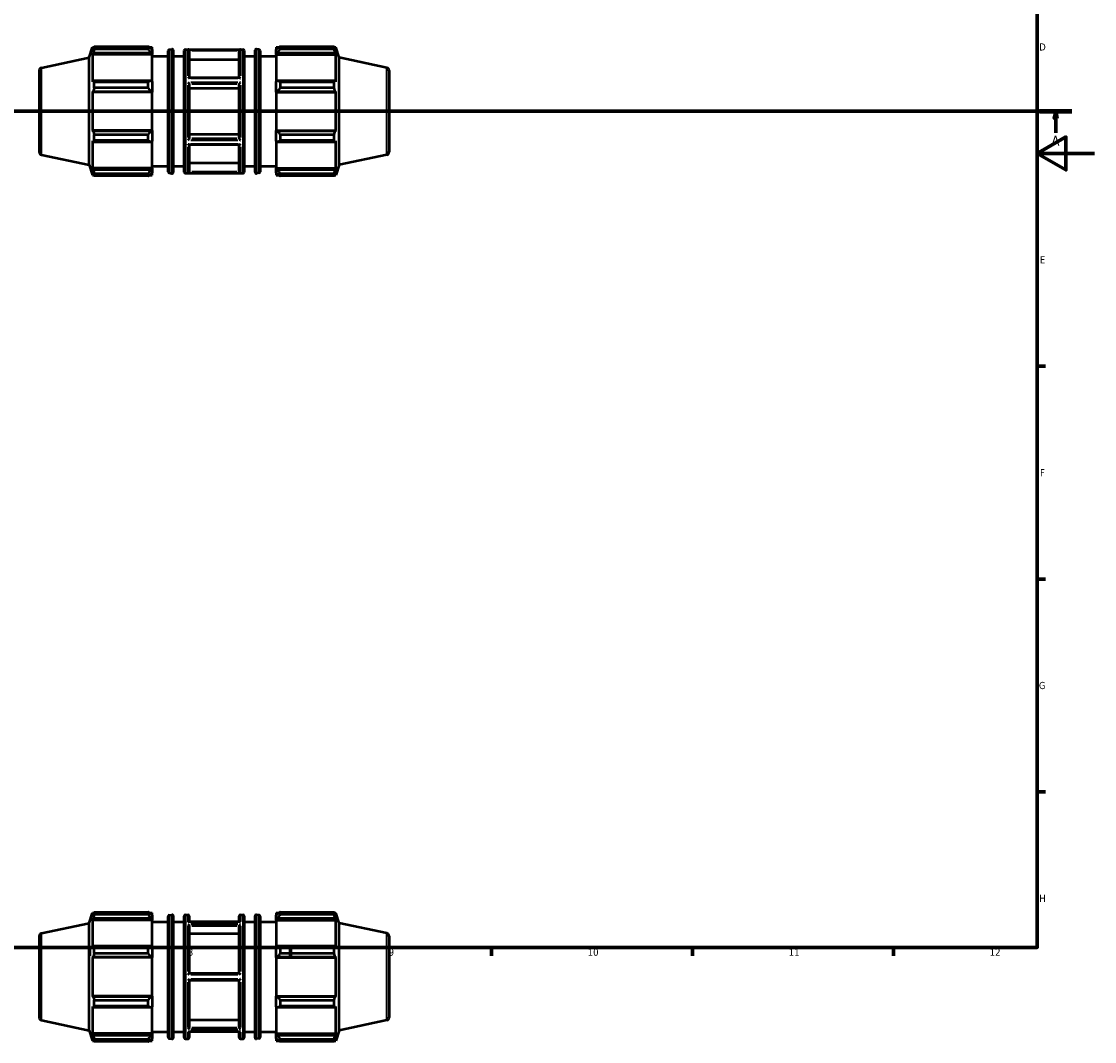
# Model space of a CAD drawing. Header units: millimetres. Extents: x -335 to 1157, y -13 to 807.
# Tile 5 of 9: x 467 to 841, y -13 to 343. Entities that reach past the tile are written whole.
import ezdxf

# ---------------------------------------------------------------- set-up
doc = ezdxf.new("R2010")
doc.units = ezdxf.units.MM
doc.linetypes.add('CHAIN', pattern=[0.7087, 0.4724, -0.0591, 0.1181, -0.0591])
for name, color, linetype, lineweight in [('Border (ISO)', 7, 'Continuous', 70), ('Section Line (ISO)', 7, 'CHAIN', 70), ('Visible (ISO)', 7, 'Continuous', 50), ('Visible Narrow (ISO)', 7, 'Continuous', 35)]:
    doc.layers.add(name, color=color, linetype=linetype, lineweight=lineweight)
doc.styles.add('Label Text (ISO)', font='tahoma.ttf')
doc.styles.add('Note Text (ISO)', font='tahoma.ttf')

# ---------------------------------------------------------------- blocks, each defined once
blk = doc.blocks.new('Borders Default Border')
at = {"layer": 'Border (ISO)'}
for p, q in [((821, 222.75), (823.9, 222.75)), ((821, 148.5), (823.9, 148.5)), ((821, 74.25), (823.9, 74.25)), ((490.58, 20), (490.58, 17.1)), ((560.67, 20), (560.67, 17.1)), ((630.75, 20), (630.75, 17.1)), ((700.83, 20), (700.83, 17.1)), ((770.92, 20), (770.92, 17.1))]:
    blk.add_line(p, q, dxfattribs=at)
at = {"layer": 'Border (ISO)', "flags": 128}
for points in [[(20, 20), (20, 574), (821, 574), (821, 20), (20, 20)], [(841, 297), (821, 297), (831, 302.77), (831, 291.23), (821, 297)]]:
    blk.add_lwpolyline(points, dxfattribs=at)
at = {"layer": 'Border (ISO)', "color": 232, "true_color": 0xca0064, "char_height": 2.5, "attachment_point": 7, "style": 'Note Text (ISO)'}
for s, insert in [('D', (821.73, 332.88)), ('E', (821.94, 258.63)), ('F', (822, 184.38)), ('G', (821.61, 110.08)), ('H', (821.74, 35.88)), ('8', (524.81, 17.04)), ('9', (594.88, 17.05)), ('10', (664.29, 17.05)), ('11', (734.37, 17.1)), ('12', (804.46, 17.1))]:
    blk.add_mtext(s, dxfattribs=dict(at, insert=insert))
blk = doc.blocks.new('2dTransSection0')
at = {"layer": 'Section Line (ISO)', "linetype": 'CHAIN'}
blk.add_line((235.03, 311.7), (833.03, 311.7), dxfattribs=at)
at = {"layer": 'Section Line (ISO)', "linetype": 'Continuous', "lineweight": 140}
for p, q in [((235.03, 311.7), (246.2, 311.7)), ((821.86, 311.7), (833.03, 311.7))]:
    blk.add_line(p, q, dxfattribs=at)
at = {"layer": 'Section Line (ISO)', "linetype": 'Continuous'}
for p, q in [((240.61, 311.7), (240.11, 309.2)), ((240.61, 309.2), (240.61, 311.7)), ((241.11, 309.2), (240.61, 311.7)), ((827.45, 311.7), (826.95, 309.2)), ((827.45, 309.2), (827.45, 311.7)), ((827.95, 309.2), (827.45, 311.7)), ((240.11, 309.2), (241.11, 309.2)), ((240.61, 304.2), (240.61, 309.2)), ((826.95, 309.2), (827.95, 309.2)), ((827.45, 304.2), (827.45, 309.2))]:
    blk.add_line(p, q, dxfattribs=at)
at = {"layer": 'Section Line (ISO)', "linetype": 'Continuous', "flags": 128}
for points in [[(241.11, 309.2), (240.61, 311.7), (240.11, 309.2), (241.11, 309.2)], [(827.95, 309.2), (827.45, 311.7), (826.95, 309.2), (827.95, 309.2)]]:
    blk.add_lwpolyline(points, dxfattribs=at)
at = {"layer": 'Section Line (ISO)'}
for points in [[(241.11, 309.2), (240.61, 311.7), (240.11, 309.2), (241.11, 309.2)], [(827.95, 309.2), (827.45, 311.7), (826.95, 309.2), (827.95, 309.2)]]:
    blk.add_solid(points, dxfattribs=at)
at = {"layer": 'Section Line (ISO)', "char_height": 3.5, "attachment_point": 7, "style": 'Label Text (ISO)'}
for insert in [(239.13, 299.7), (825.96, 299.7)]:
    blk.add_mtext('A', dxfattribs=dict(at, insert=insert))

msp = doc.modelspace()

# ---------------------------------------------------------------- linework, layer by layer
at = {"layer": 'Visible (ISO)'}
for p, q in [((490.4598, 330.4017), (491.6345, 334.0171)), ((491.6345, 334.0171), (491.6345, 332.9841)), ((491.6345, 334.0171), (492.0445, 334.0171)), ((491.8685, 333.6707), (491.6345, 332.9841)), ((492.1804, 334.2794), (510.9798, 334.2794)), ((492.1804, 333.4115), (492.1804, 334.2794)), ((510.9798, 333.4115), (492.1804, 333.4115)), ((510.9798, 333.4115), (510.9798, 334.2794)), ((511.3981, 334.0171), (512.4198, 334.0171)), ((512.4198, 333.213), (511.9398, 333.6707)), ((512.4198, 333.213), (512.4198, 334.0171)), ((512.4198, 333.213), (512.4198, 331.7081)), ((518.352, 333.1853), (519.2579, 333.3747)), ((523.9741, 333.2971), (544.0884, 333.2971)), ((549.7105, 333.1853), (548.8045, 333.3747)), ((555.6426, 334.0171), (555.6426, 333.213)), ((555.6426, 334.0171), (556.6644, 334.0171)), ((556.1226, 333.6707), (555.6426, 333.213)), ((555.6426, 331.7081), (555.6426, 333.213)), ((557.0826, 334.2794), (557.0826, 333.4115)), ((557.0826, 334.2794), (575.8821, 334.2794)), ((575.8821, 333.4115), (557.0826, 333.4115)), ((575.8821, 333.4115), (575.8821, 334.2794)), ((576.018, 334.0171), (576.4279, 334.0171)), ((576.4279, 332.9841), (576.194, 333.6707)), ((576.4279, 332.9841), (576.4279, 334.0171)), ((577.6026, 330.4017), (576.4279, 334.0171)), ((473.8233, 326.8655), (490.4598, 330.4017)), ((490.4598, 292.9926), (490.4598, 330.4017)), ((491.6345, 331.4952), (491.8685, 332.1338)), ((491.6345, 331.4952), (491.6345, 322.0033)), ((512.4198, 331.4952), (491.6345, 331.4952)), ((491.8685, 332.1338), (511.9398, 332.1338)), ((511.9398, 332.1338), (512.4198, 331.7081)), ((512.4198, 331.7081), (512.4198, 331.4952)), ((512.4198, 322.1142), (512.4198, 331.4952)), ((512.4198, 330.8971), (518.0338, 330.8971)), ((518.0338, 290.6005), (518.0338, 332.7938)), ((519.7398, 332.9832), (519.7398, 290.4111)), ((519.7398, 330.8971), (523.5741, 330.8971)), ((523.5741, 290.4971), (523.5741, 332.8971)), ((525.3169, 332.8631), (525.3169, 323.3824)), ((542.7455, 329.6571), (525.3169, 329.6571)), ((542.7455, 323.3824), (542.7455, 332.8631)), ((544.4884, 332.8971), (544.4884, 290.4971)), ((544.4884, 330.8971), (548.3226, 330.8971)), ((548.3226, 290.4111), (548.3226, 332.9832)), ((550.0286, 332.7938), (550.0286, 290.6005)), ((550.0286, 330.8971), (555.6426, 330.8971)), ((555.6426, 331.7081), (556.1226, 332.1338)), ((555.6426, 331.4952), (555.6426, 331.7081)), ((555.6426, 331.4952), (555.6426, 322.1142)), ((555.6426, 331.4952), (576.4279, 331.4952)), ((556.1226, 332.1338), (576.194, 332.1338)), ((576.194, 332.1338), (576.4279, 331.4952)), ((576.4279, 322.0033), (576.4279, 331.4952)), ((577.6026, 292.9926), (577.6026, 330.4017)), ((594.2391, 326.8655), (577.6026, 330.4017)), ((473.0312, 325.8873), (473.0312, 297.5069)), ((595.0312, 325.8873), (595.0312, 297.5069)), ((491.8685, 322.3358), (491.6345, 322.0033)), ((511.9398, 322.3358), (491.8685, 322.3358)), ((492.1804, 319.8237), (492.1804, 321.9189)), ((492.1804, 321.9189), (510.9798, 321.9189)), ((510.9798, 319.8237), (510.9798, 321.9189)), ((512.4198, 322.1142), (511.9398, 322.3358)), ((512.4198, 322.1142), (512.4198, 318.481)), ((542.8086, 323.3824), (525.2539, 323.3824)), ((556.1226, 322.3358), (555.6426, 322.1142)), ((555.6426, 318.481), (555.6426, 322.1142)), ((576.194, 322.3358), (556.1226, 322.3358)), ((557.0826, 321.9189), (557.0826, 319.8237)), ((557.0826, 321.9189), (575.8821, 321.9189)), ((575.8821, 319.8237), (575.8821, 321.9189)), ((576.4279, 322.0033), (576.194, 322.3358)), ((491.6345, 318.4089), (491.8685, 318.6254)), ((512.4198, 318.4089), (491.6345, 318.4089)), ((491.6345, 318.4089), (491.6345, 304.9854)), ((491.8685, 318.6254), (511.9398, 318.6254)), ((510.9798, 319.8237), (492.1804, 319.8237)), ((511.9398, 318.6254), (512.4198, 318.481)), ((512.4198, 318.481), (512.4198, 318.4089)), ((512.4198, 304.9854), (512.4198, 318.4089)), ((525.3169, 321.2409), (525.3169, 302.1533)), ((542.7455, 319.6379), (525.3169, 319.6379)), ((542.7455, 302.1533), (542.7455, 321.2409)), ((555.6426, 318.481), (556.1226, 318.6254)), ((555.6426, 318.4089), (555.6426, 318.481)), ((555.6426, 318.4089), (555.6426, 304.9854)), ((555.6426, 318.4089), (576.4279, 318.4089)), ((556.1226, 318.6254), (576.194, 318.6254)), ((575.8821, 319.8237), (557.0826, 319.8237)), ((576.194, 318.6254), (576.4279, 318.4089)), ((576.4279, 304.9854), (576.4279, 318.4089)), ((491.8685, 304.7688), (491.6345, 304.9854)), ((512.4198, 304.9854), (491.6345, 304.9854)), ((511.9398, 304.7688), (491.8685, 304.7688)), ((492.1804, 301.4754), (492.1804, 303.5706)), ((492.1804, 303.5706), (510.9798, 303.5706)), ((510.9798, 301.4754), (510.9798, 303.5706)), ((512.4198, 304.9132), (511.9398, 304.7688)), ((512.4198, 304.9854), (512.4198, 304.9132)), ((512.4198, 304.9132), (512.4198, 301.2801)), ((525.3169, 303.7564), (542.7455, 303.7564)), ((555.6426, 304.9132), (555.6426, 304.9854)), ((555.6426, 304.9854), (576.4279, 304.9854)), ((556.1226, 304.7688), (555.6426, 304.9132)), ((555.6426, 301.2801), (555.6426, 304.9132)), ((576.194, 304.7688), (556.1226, 304.7688)), ((557.0826, 303.5706), (557.0826, 301.4754)), ((557.0826, 303.5706), (575.8821, 303.5706)), ((575.8821, 301.4754), (575.8821, 303.5706)), ((576.4279, 304.9854), (576.194, 304.7688)), ((491.6345, 301.3909), (491.8685, 301.0584)), ((491.6345, 301.3909), (491.6345, 291.899)), ((491.8685, 301.0584), (511.9398, 301.0584)), ((510.9798, 301.4754), (492.1804, 301.4754)), ((511.9398, 301.0584), (512.4198, 301.2801)), ((512.4198, 291.899), (512.4198, 301.2801)), ((542.8086, 300.0118), (525.2539, 300.0118)), ((525.3169, 300.0118), (525.3169, 290.5311)), ((542.7455, 290.5311), (542.7455, 300.0118)), ((555.6426, 301.2801), (556.1226, 301.0584)), ((555.6426, 301.2801), (555.6426, 291.899)), ((556.1226, 301.0584), (576.194, 301.0584)), ((575.8821, 301.4754), (557.0826, 301.4754)), ((576.194, 301.0584), (576.4279, 301.3909)), ((576.4279, 291.899), (576.4279, 301.3909)), ((473.8233, 296.5287), (490.4598, 292.9926)), ((594.2391, 296.5287), (577.6026, 292.9926)), ((490.4598, 292.9926), (491.6345, 289.3771)), ((491.8685, 291.2604), (491.6345, 291.899)), ((512.4198, 291.899), (491.6345, 291.899)), ((512.4198, 292.4971), (518.0338, 292.4971)), ((512.4198, 291.899), (512.4198, 291.6861)), ((519.7398, 292.4971), (523.5741, 292.4971)), ((525.3169, 293.7372), (542.7455, 293.7372)), ((544.4884, 292.4971), (548.3226, 292.4971)), ((550.0286, 292.4971), (555.6426, 292.4971)), ((555.6426, 291.6861), (555.6426, 291.899)), ((555.6426, 291.899), (576.4279, 291.899)), ((576.4279, 291.899), (576.194, 291.2604)), ((577.6026, 292.9926), (576.4279, 289.3771)), ((491.6345, 290.4101), (491.8685, 289.7235)), ((491.6345, 290.4101), (491.6345, 289.3771)), ((491.6345, 289.3771), (492.0445, 289.3771)), ((511.9398, 291.2604), (491.8685, 291.2604)), ((492.1804, 289.1148), (492.1804, 289.9827)), ((492.1804, 289.9827), (510.9798, 289.9827)), ((510.9798, 289.1148), (492.1804, 289.1148)), ((510.9798, 289.1148), (510.9798, 289.9827)), ((511.3981, 289.3771), (512.4198, 289.3771)), ((512.4198, 291.6861), (511.9398, 291.2604)), ((511.9398, 289.7235), (512.4198, 290.1813)), ((512.4198, 291.6861), (512.4198, 290.1813)), ((512.4198, 289.3771), (512.4198, 290.1813)), ((518.352, 290.2089), (519.2579, 290.0195)), ((523.9741, 290.0971), (544.0884, 290.0971)), ((549.7105, 290.2089), (548.8045, 290.0195)), ((555.6426, 290.1813), (555.6426, 291.6861)), ((556.1226, 291.2604), (555.6426, 291.6861)), ((555.6426, 290.1813), (556.1226, 289.7235)), ((555.6426, 290.1813), (555.6426, 289.3771)), ((555.6426, 289.3771), (556.6644, 289.3771)), ((576.194, 291.2604), (556.1226, 291.2604)), ((557.0826, 289.9827), (557.0826, 289.1148)), ((557.0826, 289.9827), (575.8821, 289.9827)), ((575.8821, 289.1148), (557.0826, 289.1148)), ((575.8821, 289.1148), (575.8821, 289.9827)), ((576.018, 289.3771), (576.4279, 289.3771)), ((576.194, 289.7235), (576.4279, 290.4101)), ((576.4279, 289.3771), (576.4279, 290.4101)), ((490.4598, 28.4636), (491.6345, 32.079)), ((491.6345, 32.079), (491.6345, 31.046)), ((491.6345, 32.079), (492.0445, 32.079)), ((491.8685, 31.7327), (491.6345, 31.046)), ((491.6345, 29.5571), (491.8685, 30.1958)), ((491.8685, 30.1958), (511.9398, 30.1958)), ((492.1804, 31.4735), (492.1804, 32.3413)), ((492.1804, 32.3413), (510.9798, 32.3413)), ((510.9798, 31.4735), (492.1804, 31.4735)), ((510.9798, 31.4735), (510.9798, 32.3413)), ((511.3981, 32.079), (512.4198, 32.079)), ((512.4198, 31.2749), (511.9398, 31.7327)), ((511.9398, 30.1958), (512.4198, 29.77)), ((512.4198, 31.2749), (512.4198, 32.079)), ((512.4198, 31.2749), (512.4198, 29.77)), ((518.0338, -11.3376), (518.0338, 30.8557)), ((518.352, 31.2472), (519.2579, 31.4366)), ((519.7398, 31.0451), (519.7398, -11.527)), ((523.5741, -11.441), (523.5741, 30.959)), ((523.9741, 31.359), (524.9169, 31.359)), ((525.3169, 30.959), (525.3169, 28.9057)), ((542.7455, 28.9057), (542.7455, 30.959)), ((543.1455, 31.359), (544.0884, 31.359)), ((544.4884, 30.959), (544.4884, -11.441)), ((548.3226, -11.527), (548.3226, 31.0451)), ((549.7105, 31.2472), (548.8045, 31.4366)), ((550.0286, 30.8557), (550.0286, -11.3376)), ((555.6426, 32.079), (555.6426, 31.2749)), ((555.6426, 32.079), (556.6644, 32.079)), ((556.1226, 31.7327), (555.6426, 31.2749)), ((555.6426, 29.77), (555.6426, 31.2749)), ((555.6426, 29.77), (556.1226, 30.1958)), ((556.1226, 30.1958), (576.194, 30.1958)), ((557.0826, 32.3413), (557.0826, 31.4735)), ((557.0826, 32.3413), (575.8821, 32.3413)), ((575.8821, 31.4735), (557.0826, 31.4735)), ((575.8821, 31.4735), (575.8821, 32.3413)), ((576.018, 32.079), (576.4279, 32.079)), ((576.4279, 31.046), (576.194, 31.7327)), ((576.194, 30.1958), (576.4279, 29.5571)), ((576.4279, 31.046), (576.4279, 32.079)), ((577.6026, 28.4636), (576.4279, 32.079)), ((473.8233, 24.9274), (490.4598, 28.4636)), ((490.4598, -8.9455), (490.4598, 28.4636)), ((512.4198, 29.5571), (491.6345, 29.5571)), ((491.6345, 29.5571), (491.6345, 20.0653)), ((512.4198, 29.77), (512.4198, 29.5571)), ((512.4198, 20.1761), (512.4198, 29.5571)), ((512.4198, 28.959), (518.0338, 28.959)), ((519.7398, 28.959), (523.5741, 28.959)), ((542.9603, 28.9057), (525.1022, 28.9057)), ((525.3169, 27.4894), (525.3169, 10.959)), ((542.7455, 10.959), (542.7455, 27.4894)), ((544.4884, 28.959), (548.3226, 28.959)), ((550.0286, 28.959), (555.6426, 28.959)), ((555.6426, 29.5571), (555.6426, 29.77)), ((555.6426, 29.5571), (555.6426, 20.1761)), ((555.6426, 29.5571), (576.4279, 29.5571)), ((576.4279, 20.0653), (576.4279, 29.5571)), ((577.6026, -8.9455), (577.6026, 28.4636)), ((594.2391, 24.9274), (577.6026, 28.4636)), ((473.0312, 23.9493), (473.0312, -4.4312)), ((542.7455, 24.7128), (525.3169, 24.7128)), ((595.0312, 23.9493), (595.0312, -4.4312)), ((491.8685, 20.3977), (491.6345, 20.0653)), ((511.9398, 20.3977), (491.8685, 20.3977)), ((492.1804, 17.8856), (492.1804, 19.9808)), ((492.1804, 19.9808), (510.9798, 19.9808)), ((510.9798, 17.8856), (510.9798, 19.9808)), ((512.4198, 20.1761), (511.9398, 20.3977)), ((512.4198, 20.1761), (512.4198, 16.543)), ((556.1226, 20.3977), (555.6426, 20.1761)), ((555.6426, 16.543), (555.6426, 20.1761)), ((576.194, 20.3977), (556.1226, 20.3977)), ((557.0826, 19.9808), (557.0826, 17.8856)), ((557.0826, 19.9808), (575.8821, 19.9808)), ((575.8821, 17.8856), (575.8821, 19.9808)), ((576.4279, 20.0653), (576.194, 20.3977)), ((491.6345, 16.4708), (491.8685, 16.6873)), ((512.4198, 16.4708), (491.6345, 16.4708)), ((491.6345, 16.4708), (491.6345, 3.0473)), ((491.8685, 16.6873), (511.9398, 16.6873)), ((510.9798, 17.8856), (492.1804, 17.8856)), ((511.9398, 16.6873), (512.4198, 16.543)), ((512.4198, 16.543), (512.4198, 16.4708)), ((512.4198, 3.0473), (512.4198, 16.4708)), ((555.6426, 16.543), (556.1226, 16.6873)), ((555.6426, 16.4708), (555.6426, 16.543)), ((555.6426, 16.4708), (555.6426, 3.0473)), ((555.6426, 16.4708), (576.4279, 16.4708)), ((556.1226, 16.6873), (576.194, 16.6873)), ((575.8821, 17.8856), (557.0826, 17.8856)), ((576.194, 16.6873), (576.4279, 16.4708)), ((576.4279, 3.0473), (576.4279, 16.4708)), ((542.7459, 10.959), (525.3165, 10.959)), ((525.3165, 8.559), (542.7459, 8.559)), ((525.3169, 8.559), (525.3169, -7.9713)), ((542.7455, -7.9713), (542.7455, 8.559)), ((491.8685, 2.8308), (491.6345, 3.0473)), ((512.4198, 3.0473), (491.6345, 3.0473)), ((511.9398, 2.8308), (491.8685, 2.8308)), ((492.1804, 1.6325), (510.9798, 1.6325)), ((492.1804, -0.4627), (492.1804, 1.6325)), ((510.9798, -0.4627), (510.9798, 1.6325)), ((512.4198, 2.9751), (511.9398, 2.8308)), ((512.4198, 3.0473), (512.4198, 2.9751)), ((512.4198, 2.9751), (512.4198, -0.658)), ((555.6426, 2.9751), (555.6426, 3.0473)), ((555.6426, 3.0473), (576.4279, 3.0473)), ((555.6426, -0.658), (555.6426, 2.9751)), ((556.1226, 2.8308), (555.6426, 2.9751)), ((576.194, 2.8308), (556.1226, 2.8308)), ((557.0826, 1.6325), (557.0826, -0.4627)), ((557.0826, 1.6325), (575.8821, 1.6325)), ((575.8821, -0.4627), (575.8821, 1.6325)), ((576.4279, 3.0473), (576.194, 2.8308)), ((491.6345, -0.5472), (491.6345, -10.039)), ((491.6345, -0.5472), (491.8685, -0.8796)), ((491.8685, -0.8796), (511.9398, -0.8796)), ((510.9798, -0.4627), (492.1804, -0.4627)), ((511.9398, -0.8796), (512.4198, -0.658)), ((512.4198, -10.039), (512.4198, -0.658)), ((555.6426, -0.658), (556.1226, -0.8796)), ((555.6426, -0.658), (555.6426, -10.039)), ((556.1226, -0.8796), (576.194, -0.8796)), ((575.8821, -0.4627), (557.0826, -0.4627)), ((576.194, -0.8796), (576.4279, -0.5472)), ((576.4279, -10.039), (576.4279, -0.5472)), ((473.8233, -5.4093), (490.4598, -8.9455)), ((525.3169, -5.1947), (542.7455, -5.1947)), ((594.2391, -5.4093), (577.6026, -8.9455)), ((490.4598, -8.9455), (491.6345, -12.561)), ((491.8685, -10.6777), (491.6345, -10.039)), ((512.4198, -10.039), (491.6345, -10.039)), ((511.9398, -10.6777), (491.8685, -10.6777)), ((512.4198, -10.2519), (511.9398, -10.6777)), ((512.4198, -9.441), (518.0338, -9.441)), ((512.4198, -10.039), (512.4198, -10.2519)), ((512.4198, -10.2519), (512.4198, -11.7568)), ((519.7398, -9.441), (523.5741, -9.441)), ((542.9603, -9.3876), (525.1022, -9.3876)), ((525.3169, -9.3876), (525.3169, -11.441)), ((542.7455, -11.441), (542.7455, -9.3876)), ((544.4884, -9.441), (548.3226, -9.441)), ((550.0286, -9.441), (555.6426, -9.441)), ((555.6426, -10.2519), (555.6426, -10.039)), ((555.6426, -10.039), (576.4279, -10.039)), ((555.6426, -11.7568), (555.6426, -10.2519)), ((556.1226, -10.6777), (555.6426, -10.2519)), ((576.194, -10.6777), (556.1226, -10.6777)), ((576.4279, -10.039), (576.194, -10.6777)), ((577.6026, -8.9455), (576.4279, -12.561)), ((491.6345, -11.5279), (491.8685, -12.2146)), ((491.6345, -11.5279), (491.6345, -12.561)), ((491.6345, -12.561), (492.0445, -12.561)), ((492.1804, -12.8232), (492.1804, -11.9554)), ((492.1804, -11.9554), (510.9798, -11.9554)), ((510.9798, -12.8232), (492.1804, -12.8232)), ((510.9798, -12.8232), (510.9798, -11.9554)), ((511.3981, -12.561), (512.4198, -12.561)), ((511.9398, -12.2146), (512.4198, -11.7568)), ((512.4198, -12.561), (512.4198, -11.7568)), ((518.352, -11.7291), (519.2579, -11.9185)), ((523.9741, -11.841), (524.9169, -11.841)), ((543.1455, -11.841), (544.0884, -11.841)), ((549.7105, -11.7291), (548.8045, -11.9185)), ((555.6426, -11.7568), (556.1226, -12.2146)), ((555.6426, -11.7568), (555.6426, -12.561)), ((555.6426, -12.561), (556.6644, -12.561)), ((557.0826, -11.9554), (557.0826, -12.8232)), ((557.0826, -11.9554), (575.8821, -11.9554)), ((575.8821, -12.8232), (557.0826, -12.8232)), ((575.8821, -12.8232), (575.8821, -11.9554)), ((576.018, -12.561), (576.4279, -12.561)), ((576.194, -12.2146), (576.4279, -11.5279)), ((576.4279, -12.561), (576.4279, -11.5279))]:
    msp.add_line(p, q, dxfattribs=at)
for centre, radius, start, end in [((518.4338, 332.7938), 0.4, 101.808883, 180), ((519.3398, 332.9832), 0.4, 0, 101.808883), ((523.9741, 332.8971), 0.4, 90, 180), ((544.0884, 332.8971), 0.4, 0, 90), ((548.7226, 332.9832), 0.4, 78.191117, 180), ((549.6286, 332.7938), 0.4, 0, 78.191117), ((474.0312, 325.8873), 1, 102, 180), ((594.0312, 325.8873), 1, 0, 78), ((474.0312, 297.5069), 1, 180, 258), ((594.0312, 297.5069), 1, 282, 0), ((518.4338, 290.6005), 0.4, 180, 258.191117), ((519.3398, 290.4111), 0.4, 258.191117, 0), ((523.9741, 290.4971), 0.4, 180, 270), ((544.0884, 290.4971), 0.4, 270, 0), ((548.7226, 290.4111), 0.4, 180, 281.808883), ((549.6286, 290.6005), 0.4, 281.808883, 0), ((518.4338, 30.8557), 0.4, 101.808883, 180), ((519.3398, 31.0451), 0.4, 0, 101.808883), ((523.9741, 30.959), 0.4, 90, 180), ((524.9169, 30.959), 0.4, 0, 90), ((543.1455, 30.959), 0.4, 90, 180), ((544.0884, 30.959), 0.4, 0, 90), ((548.7226, 31.0451), 0.4, 78.191117, 180), ((549.6286, 30.8557), 0.4, 0, 78.191117), ((474.0312, 23.9493), 1, 102, 180), ((594.0312, 23.9493), 1, 0, 78), ((474.0312, -4.4312), 1, 180, 258), ((594.0312, -4.4312), 1, 282, 0), ((518.4338, -11.3376), 0.4, 180, 258.191117), ((519.3398, -11.527), 0.4, 258.191117, 0), ((523.9741, -11.441), 0.4, 180, 270), ((524.9169, -11.441), 0.4, 270, 0), ((543.1455, -11.441), 0.4, 180, 270), ((544.0884, -11.441), 0.4, 270, 0), ((548.7226, -11.527), 0.4, 180, 281.808883), ((549.6286, -11.3376), 0.4, 281.808883, 0)]:
    msp.add_arc(centre, radius, start, end, dxfattribs=at)
for points, weights in [([(491.8685, 333.6707), (492.0182, 333.9689), (492.1804, 334.2794)], [1.00500132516, 1.00290697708, 1]), ([(492.1804, 333.4115), (492.0182, 332.7596), (491.8685, 332.1338)], [1, 1.00290697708, 1.00500132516]), ([(511.9398, 333.6707), (511.479, 333.9689), (510.9798, 334.2794)], [1.00565692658, 1.01080040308, 1.01514082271]), ([(510.9798, 333.4115), (511.479, 332.7596), (511.9398, 332.1338)], [1.01514082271, 1.01080040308, 1.00565692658]), ([(557.0826, 334.2794), (556.5834, 333.9689), (556.1226, 333.6707)], [1.01514082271, 1.01080040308, 1.00565692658]), ([(556.1226, 332.1338), (556.5834, 332.7596), (557.0826, 333.4115)], [1.00565692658, 1.01080040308, 1.01514082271]), ([(575.8821, 334.2794), (576.0443, 333.9689), (576.194, 333.6707)], [1, 1.00290697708, 1.00500132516]), ([(576.194, 332.1338), (576.0443, 332.7596), (575.8821, 333.4115)], [1.00500132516, 1.00290697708, 1]), ([(491.8685, 322.3358), (492.0182, 322.1316), (492.1804, 321.9189)], [1.00500132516, 1.00290697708, 1]), ([(511.9398, 322.3358), (511.479, 322.1316), (510.9798, 321.9189)], [1.00565692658, 1.01080040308, 1.01514082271]), ([(557.0826, 321.9189), (556.5834, 322.1316), (556.1226, 322.3358)], [1.01514082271, 1.01080040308, 1.00565692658]), ([(575.8821, 321.9189), (576.0443, 322.1316), (576.194, 322.3358)], [1, 1.00290697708, 1.00500132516]), ([(492.1804, 319.8237), (492.0182, 319.2123), (491.8685, 318.6254)], [1, 1.00290697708, 1.00500132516]), ([(510.9798, 319.8237), (511.479, 319.2123), (511.9398, 318.6254)], [1.01514082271, 1.01080040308, 1.00565692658]), ([(556.1226, 318.6254), (556.5834, 319.2123), (557.0826, 319.8237)], [1.00565692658, 1.01080040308, 1.01514082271]), ([(576.194, 318.6254), (576.0443, 319.2123), (575.8821, 319.8237)], [1.00500132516, 1.00290697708, 1]), ([(491.8685, 304.7688), (492.0182, 304.1819), (492.1804, 303.5706)], [1.00500132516, 1.00290697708, 1]), ([(511.9398, 304.7688), (511.479, 304.1819), (510.9798, 303.5706)], [1.00565692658, 1.01080040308, 1.01514082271]), ([(557.0826, 303.5706), (556.5834, 304.1819), (556.1226, 304.7688)], [1.01514082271, 1.01080040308, 1.00565692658]), ([(575.8821, 303.5706), (576.0443, 304.1819), (576.194, 304.7688)], [1, 1.00290697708, 1.00500132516]), ([(492.1804, 301.4754), (492.0182, 301.2626), (491.8685, 301.0584)], [1, 1.00290697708, 1.00500132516]), ([(510.9798, 301.4754), (511.479, 301.2626), (511.9398, 301.0584)], [1.01514082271, 1.01080040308, 1.00565692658]), ([(556.1226, 301.0584), (556.5834, 301.2626), (557.0826, 301.4754)], [1.00565692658, 1.01080040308, 1.01514082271]), ([(576.194, 301.0584), (576.0443, 301.2626), (575.8821, 301.4754)], [1.00500132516, 1.00290697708, 1]), ([(491.8685, 291.2604), (492.0182, 290.6346), (492.1804, 289.9827)], [1.00500132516, 1.00290697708, 1]), ([(492.1804, 289.1148), (492.0182, 289.4254), (491.8685, 289.7235)], [1, 1.00290697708, 1.00500132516]), ([(511.9398, 291.2604), (511.479, 290.6346), (510.9798, 289.9827)], [1.00565692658, 1.01080040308, 1.01514082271]), ([(510.9798, 289.1148), (511.479, 289.4254), (511.9398, 289.7235)], [1.01514082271, 1.01080040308, 1.00565692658]), ([(557.0826, 289.9827), (556.5834, 290.6346), (556.1226, 291.2604)], [1.01514082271, 1.01080040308, 1.00565692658]), ([(556.1226, 289.7235), (556.5834, 289.4254), (557.0826, 289.1148)], [1.00565692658, 1.01080040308, 1.01514082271]), ([(575.8821, 289.9827), (576.0443, 290.6346), (576.194, 291.2604)], [1, 1.00290697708, 1.00500132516]), ([(576.194, 289.7235), (576.0443, 289.4254), (575.8821, 289.1148)], [1.00500132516, 1.00290697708, 1]), ([(491.8685, 31.7327), (492.0182, 32.0308), (492.1804, 32.3413)], [1.00500132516, 1.00290697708, 1]), ([(492.1804, 31.4735), (492.0182, 30.8216), (491.8685, 30.1958)], [1, 1.00290697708, 1.00500132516]), ([(511.9398, 31.7327), (511.479, 32.0308), (510.9798, 32.3413)], [1.00565692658, 1.01080040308, 1.01514082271]), ([(510.9798, 31.4735), (511.479, 30.8216), (511.9398, 30.1958)], [1.01514082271, 1.01080040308, 1.00565692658]), ([(557.0826, 32.3413), (556.5834, 32.0308), (556.1226, 31.7327)], [1.01514082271, 1.01080040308, 1.00565692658]), ([(556.1226, 30.1958), (556.5834, 30.8216), (557.0826, 31.4735)], [1.00565692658, 1.01080040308, 1.01514082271]), ([(575.8821, 32.3413), (576.0443, 32.0308), (576.194, 31.7327)], [1, 1.00290697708, 1.00500132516]), ([(576.194, 30.1958), (576.0443, 30.8216), (575.8821, 31.4735)], [1.00500132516, 1.00290697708, 1]), ([(491.8685, 20.3977), (492.0182, 20.1935), (492.1804, 19.9808)], [1.00500132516, 1.00290697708, 1]), ([(511.9398, 20.3977), (511.479, 20.1935), (510.9798, 19.9808)], [1.00565692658, 1.01080040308, 1.01514082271]), ([(557.0826, 19.9808), (556.5834, 20.1935), (556.1226, 20.3977)], [1.01514082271, 1.01080040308, 1.00565692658]), ([(575.8821, 19.9808), (576.0443, 20.1935), (576.194, 20.3977)], [1, 1.00290697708, 1.00500132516]), ([(492.1804, 17.8856), (492.0182, 17.2742), (491.8685, 16.6873)], [1, 1.00290697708, 1.00500132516]), ([(510.9798, 17.8856), (511.479, 17.2742), (511.9398, 16.6873)], [1.01514082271, 1.01080040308, 1.00565692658]), ([(556.1226, 16.6873), (556.5834, 17.2742), (557.0826, 17.8856)], [1.00565692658, 1.01080040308, 1.01514082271]), ([(576.194, 16.6873), (576.0443, 17.2742), (575.8821, 17.8856)], [1.00500132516, 1.00290697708, 1]), ([(491.8685, 2.8308), (492.0182, 2.2439), (492.1804, 1.6325)], [1.00500132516, 1.00290697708, 1]), ([(511.9398, 2.8308), (511.479, 2.2439), (510.9798, 1.6325)], [1.00565692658, 1.01080040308, 1.01514082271]), ([(557.0826, 1.6325), (556.5834, 2.2439), (556.1226, 2.8308)], [1.01514082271, 1.01080040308, 1.00565692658]), ([(575.8821, 1.6325), (576.0443, 2.2439), (576.194, 2.8308)], [1, 1.00290697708, 1.00500132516]), ([(492.1804, -0.4627), (492.0182, -0.6754), (491.8685, -0.8796)], [1, 1.00290697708, 1.00500132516]), ([(510.9798, -0.4627), (511.479, -0.6754), (511.9398, -0.8796)], [1.01514082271, 1.01080040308, 1.00565692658]), ([(556.1226, -0.8796), (556.5834, -0.6754), (557.0826, -0.4627)], [1.00565692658, 1.01080040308, 1.01514082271]), ([(576.194, -0.8796), (576.0443, -0.6754), (575.8821, -0.4627)], [1.00500132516, 1.00290697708, 1]), ([(491.8685, -10.6777), (492.0182, -11.3035), (492.1804, -11.9554)], [1.00500132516, 1.00290697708, 1]), ([(511.9398, -10.6777), (511.479, -11.3035), (510.9798, -11.9554)], [1.00565692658, 1.01080040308, 1.01514082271]), ([(557.0826, -11.9554), (556.5834, -11.3035), (556.1226, -10.6777)], [1.01514082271, 1.01080040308, 1.00565692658]), ([(575.8821, -11.9554), (576.0443, -11.3035), (576.194, -10.6777)], [1, 1.00290697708, 1.00500132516]), ([(492.1804, -12.8232), (492.0182, -12.5127), (491.8685, -12.2146)], [1, 1.00290697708, 1.00500132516]), ([(510.9798, -12.8232), (511.479, -12.5127), (511.9398, -12.2146)], [1.01514082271, 1.01080040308, 1.00565692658]), ([(556.1226, -12.2146), (556.5834, -12.5127), (557.0826, -12.8232)], [1.00565692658, 1.01080040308, 1.01514082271]), ([(576.194, -12.2146), (576.0443, -12.5127), (575.8821, -12.8232)], [1.00500132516, 1.00290697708, 1])]:
    msp.add_rational_spline(points, weights, degree=2, dxfattribs=at)
for points, knots in [([(525.3165, 332.882), (525.3146, 332.9218), (525.3069, 332.9603), (525.2815, 333.0342), (525.2637, 333.0684), (525.2158, 333.1384), (525.1834, 333.1713), (525.1132, 333.2247), (525.0748, 333.245), (524.9973, 333.2725), (524.9578, 333.28), (524.918, 333.2817), (524.9175, 333.2817), (524.9169, 333.2817)], [-0.0748765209, -0.0748765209, -0.0748765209, -0.0748765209, -0.0628363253, -0.0628363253, -0.050321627, -0.050321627, -0.03384368, -0.03384368, -0.0167460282, -0.0167460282, 0, 0, 0.0002237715, 0.0002237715, 0.0002237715, 0.0002237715]), ([(543.1455, 333.2817), (543.145, 333.2817), (543.1445, 333.2817), (543.1046, 333.28), (543.0652, 333.2725), (542.9877, 333.245), (542.9492, 333.2247), (542.879, 333.1713), (542.8467, 333.1384), (542.7987, 333.0684), (542.781, 333.0342), (542.7555, 332.9603), (542.7478, 332.9218), (542.7459, 332.882)], [-0.0744487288, -0.0744487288, -0.0744487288, -0.0744487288, -0.0742268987, -0.0742268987, -0.0576261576, -0.0576261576, -0.0406768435, -0.0406768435, -0.0243418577, -0.0243418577, -0.0119357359, -0.0119357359, 0, 0, 0, 0]), ([(524.9169, 323.1953), (524.9177, 323.196), (524.9185, 323.1967), (524.9714, 323.2417), (525.024, 323.2809), (525.1174, 323.339), (525.1596, 323.3602), (525.2177, 323.3787), (525.237, 323.3824), (525.2539, 323.3824)], [-0.0836790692, -0.0836790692, -0.0836790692, -0.0836790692, -0.0833433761, -0.0833433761, -0.0613517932, -0.0613517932, -0.0420948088, -0.0420948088, -0.0314007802, -0.0314007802, -0.0314007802, -0.0314007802]), ([(542.8086, 323.3824), (542.8255, 323.3824), (542.8448, 323.3787), (542.9028, 323.3602), (542.9451, 323.339), (543.0385, 323.2809), (543.091, 323.2417), (543.1439, 323.1967), (543.1447, 323.196), (543.1455, 323.1953)], [-0.0524569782, -0.0524569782, -0.0524569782, -0.0524569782, -0.0416570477, -0.0416570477, -0.0222093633, -0.0222093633, 0, 0, 0.0003390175, 0.0003390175, 0.0003390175, 0.0003390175]), ([(525.3165, 321.2503), (525.3147, 321.2689), (525.3079, 321.2914), (525.2841, 321.3458), (525.2662, 321.3777), (525.2174, 321.4538), (525.1841, 321.4985), (525.1134, 321.5852), (525.0754, 321.6276), (524.9982, 321.708), (524.9585, 321.7463), (524.9183, 321.7823), (524.9176, 321.7829), (524.9169, 321.7835)], [-0.0748124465, -0.0748124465, -0.0748124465, -0.0748124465, -0.0635570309, -0.0635570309, -0.0506872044, -0.0506872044, -0.0337292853, -0.0337292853, -0.0168594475, -0.0168594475, 0, 0, 0.0002854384, 0.0002854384, 0.0002854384, 0.0002854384]), ([(543.1455, 321.7835), (543.1448, 321.7829), (543.1442, 321.7823), (543.1039, 321.7463), (543.0642, 321.708), (542.987, 321.6276), (542.9491, 321.5852), (542.8783, 321.4985), (542.8451, 321.4538), (542.7962, 321.3777), (542.7784, 321.3458), (542.7546, 321.2914), (542.7477, 321.2689), (542.7459, 321.2503)], [-0.0744329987, -0.0744329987, -0.0744329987, -0.0744329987, -0.0741500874, -0.0741500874, -0.0574399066, -0.0574399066, -0.0407194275, -0.0407194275, -0.023911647, -0.023911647, -0.0111557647, -0.0111557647, 0, 0, 0, 0]), ([(524.9169, 301.6107), (524.9176, 301.6113), (524.9183, 301.6119), (524.9585, 301.6479), (524.9982, 301.6862), (525.0754, 301.7666), (525.1134, 301.8091), (525.1841, 301.8957), (525.2174, 301.9404), (525.2662, 302.0165), (525.2841, 302.0484), (525.3079, 302.1028), (525.3147, 302.1253), (525.3165, 302.1439)], [-0.0744329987, -0.0744329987, -0.0744329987, -0.0744329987, -0.0741500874, -0.0741500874, -0.0574399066, -0.0574399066, -0.0407194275, -0.0407194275, -0.023911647, -0.023911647, -0.0111557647, -0.0111557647, 0, 0, 0, 0]), ([(525.2539, 300.0118), (525.237, 300.0118), (525.2177, 300.0156), (525.1596, 300.034), (525.1174, 300.0552), (525.024, 300.1133), (524.9714, 300.1525), (524.9185, 300.1976), (524.9177, 300.1982), (524.9169, 300.1989)], [-0.0524569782, -0.0524569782, -0.0524569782, -0.0524569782, -0.0416570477, -0.0416570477, -0.0222093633, -0.0222093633, 0, 0, 0.0003390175, 0.0003390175, 0.0003390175, 0.0003390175]), ([(542.7459, 302.1439), (542.7477, 302.1253), (542.7546, 302.1028), (542.7784, 302.0484), (542.7962, 302.0165), (542.8451, 301.9404), (542.8783, 301.8957), (542.9491, 301.8091), (542.987, 301.7666), (543.0642, 301.6862), (543.1039, 301.6479), (543.1442, 301.6119), (543.1448, 301.6113), (543.1455, 301.6107)], [-0.0748124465, -0.0748124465, -0.0748124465, -0.0748124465, -0.0635570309, -0.0635570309, -0.0506872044, -0.0506872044, -0.0337292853, -0.0337292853, -0.0168594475, -0.0168594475, 0, 0, 0.0002854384, 0.0002854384, 0.0002854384, 0.0002854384]), ([(543.1455, 300.1989), (543.1447, 300.1982), (543.1439, 300.1976), (543.091, 300.1525), (543.0385, 300.1133), (542.9451, 300.0552), (542.9028, 300.034), (542.8448, 300.0156), (542.8255, 300.0118), (542.8086, 300.0118)], [-0.0836790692, -0.0836790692, -0.0836790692, -0.0836790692, -0.0833433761, -0.0833433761, -0.0613517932, -0.0613517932, -0.0420948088, -0.0420948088, -0.0314007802, -0.0314007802, -0.0314007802, -0.0314007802]), ([(524.9169, 290.1125), (524.9175, 290.1125), (524.918, 290.1125), (524.9578, 290.1142), (524.9973, 290.1218), (525.0748, 290.1492), (525.1132, 290.1695), (525.1834, 290.2229), (525.2158, 290.2558), (525.2637, 290.3258), (525.2815, 290.36), (525.3069, 290.4339), (525.3146, 290.4725), (525.3165, 290.5122)], [-0.0744487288, -0.0744487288, -0.0744487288, -0.0744487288, -0.0742268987, -0.0742268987, -0.0576261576, -0.0576261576, -0.0406768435, -0.0406768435, -0.0243418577, -0.0243418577, -0.0119357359, -0.0119357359, 0, 0, 0, 0]), ([(542.7459, 290.5122), (542.7478, 290.4725), (542.7555, 290.4339), (542.781, 290.36), (542.7987, 290.3258), (542.8467, 290.2558), (542.879, 290.2229), (542.9492, 290.1695), (542.9877, 290.1492), (543.0652, 290.1218), (543.1046, 290.1142), (543.1445, 290.1125), (543.145, 290.1125), (543.1455, 290.1125)], [-0.0748765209, -0.0748765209, -0.0748765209, -0.0748765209, -0.0628363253, -0.0628363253, -0.050321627, -0.050321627, -0.03384368, -0.03384368, -0.0167460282, -0.0167460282, 0, 0, 0.0002237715, 0.0002237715, 0.0002237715, 0.0002237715]), ([(524.9169, 28.8594), (524.9176, 28.8597), (524.9183, 28.8601), (524.9585, 28.8788), (524.9982, 28.8921), (525.059, 28.9035), (525.0809, 28.9057), (525.1022, 28.9057)], [-0.0744329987, -0.0744329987, -0.0744329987, -0.0744329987, -0.0741500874, -0.0741500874, -0.0574399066, -0.0574399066, -0.0478548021, -0.0478548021, -0.0478548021, -0.0478548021]), ([(525.3165, 27.5057), (525.3156, 27.5229), (525.3132, 27.5407), (525.3012, 27.5983), (525.2868, 27.6383), (525.2484, 27.719), (525.2238, 27.759), (525.1596, 27.8471), (525.1174, 27.8931), (525.024, 27.9775), (524.9714, 28.0148), (524.9185, 28.0435), (524.9177, 28.0439), (524.9169, 28.0443)], [-0.0747847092, -0.0747847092, -0.0747847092, -0.0747847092, -0.0687402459, -0.0687402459, -0.0556756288, -0.0556756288, -0.0416570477, -0.0416570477, -0.0222093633, -0.0222093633, 0, 0, 0.0003390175, 0.0003390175, 0.0003390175, 0.0003390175]), ([(543.1455, 28.0443), (543.1447, 28.0439), (543.1439, 28.0435), (543.091, 28.0148), (543.0385, 27.9775), (542.9451, 27.8931), (542.9028, 27.8471), (542.8386, 27.759), (542.8141, 27.719), (542.7756, 27.6383), (542.7613, 27.5983), (542.7493, 27.5407), (542.7469, 27.5229), (542.7459, 27.5057)], [-0.0836790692, -0.0836790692, -0.0836790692, -0.0836790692, -0.0833433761, -0.0833433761, -0.0613517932, -0.0613517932, -0.0420948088, -0.0420948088, -0.028213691, -0.028213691, -0.0152771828, -0.0152771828, -0.0092919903, -0.0092919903, -0.0092919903, -0.0092919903]), ([(542.9603, 28.9057), (542.9816, 28.9057), (543.0035, 28.9035), (543.0642, 28.8921), (543.1039, 28.8788), (543.1442, 28.8601), (543.1448, 28.8597), (543.1455, 28.8594)], [-0.0265301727, -0.0265301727, -0.0265301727, -0.0265301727, -0.0168594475, -0.0168594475, 0, 0, 0.0002854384, 0.0002854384, 0.0002854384, 0.0002854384]), ([(524.9169, 10.5741), (524.9175, 10.5747), (524.918, 10.5752), (524.9578, 10.6154), (524.9973, 10.6549), (525.0748, 10.7321), (525.1132, 10.7701), (525.1834, 10.8385), (525.2158, 10.8697), (525.2637, 10.9148), (525.2815, 10.931), (525.3069, 10.9531), (525.3146, 10.959), (525.3165, 10.959)], [-0.0744487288, -0.0744487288, -0.0744487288, -0.0744487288, -0.0742268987, -0.0742268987, -0.0576261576, -0.0576261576, -0.0406768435, -0.0406768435, -0.0243418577, -0.0243418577, -0.0119357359, -0.0119357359, 0, 0, 0, 0]), ([(525.3165, 8.559), (525.3146, 8.559), (525.3069, 8.565), (525.2815, 8.5871), (525.2637, 8.6033), (525.2158, 8.6484), (525.1834, 8.6796), (525.1132, 8.748), (525.0748, 8.786), (524.9973, 8.8632), (524.9578, 8.9027), (524.918, 8.9429), (524.9175, 8.9434), (524.9169, 8.944)], [-0.0748765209, -0.0748765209, -0.0748765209, -0.0748765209, -0.0628363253, -0.0628363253, -0.050321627, -0.050321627, -0.03384368, -0.03384368, -0.0167460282, -0.0167460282, 0, 0, 0.0002237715, 0.0002237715, 0.0002237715, 0.0002237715]), ([(542.7459, 10.959), (542.7478, 10.959), (542.7555, 10.9531), (542.781, 10.931), (542.7987, 10.9148), (542.8467, 10.8697), (542.879, 10.8385), (542.9492, 10.7701), (542.9877, 10.7321), (543.0652, 10.6549), (543.1046, 10.6154), (543.1445, 10.5752), (543.145, 10.5747), (543.1455, 10.5741)], [-0.0748765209, -0.0748765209, -0.0748765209, -0.0748765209, -0.0628363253, -0.0628363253, -0.050321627, -0.050321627, -0.03384368, -0.03384368, -0.0167460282, -0.0167460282, 0, 0, 0.0002237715, 0.0002237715, 0.0002237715, 0.0002237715]), ([(543.1455, 8.944), (543.145, 8.9434), (543.1445, 8.9429), (543.1046, 8.9027), (543.0652, 8.8632), (542.9877, 8.786), (542.9492, 8.748), (542.879, 8.6796), (542.8467, 8.6484), (542.7987, 8.6033), (542.781, 8.5871), (542.7555, 8.565), (542.7478, 8.559), (542.7459, 8.559)], [-0.0744487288, -0.0744487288, -0.0744487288, -0.0744487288, -0.0742268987, -0.0742268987, -0.0576261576, -0.0576261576, -0.0406768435, -0.0406768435, -0.0243418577, -0.0243418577, -0.0119357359, -0.0119357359, 0, 0, 0, 0]), ([(524.9169, -8.5262), (524.9177, -8.5258), (524.9185, -8.5254), (524.9714, -8.4967), (525.024, -8.4594), (525.1174, -8.375), (525.1596, -8.329), (525.2238, -8.2409), (525.2484, -8.2009), (525.2868, -8.1202), (525.3012, -8.0802), (525.3132, -8.0226), (525.3156, -8.0048), (525.3165, -7.9876)], [-0.0836790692, -0.0836790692, -0.0836790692, -0.0836790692, -0.0833433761, -0.0833433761, -0.0613517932, -0.0613517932, -0.0420948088, -0.0420948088, -0.028213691, -0.028213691, -0.0152771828, -0.0152771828, -0.0092919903, -0.0092919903, -0.0092919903, -0.0092919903]), ([(525.1022, -9.3876), (525.0809, -9.3876), (525.059, -9.3854), (524.9982, -9.374), (524.9585, -9.3607), (524.9183, -9.342), (524.9176, -9.3416), (524.9169, -9.3413)], [-0.0265301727, -0.0265301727, -0.0265301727, -0.0265301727, -0.0168594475, -0.0168594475, 0, 0, 0.0002854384, 0.0002854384, 0.0002854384, 0.0002854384]), ([(542.7459, -7.9876), (542.7469, -8.0048), (542.7493, -8.0226), (542.7613, -8.0802), (542.7756, -8.1202), (542.8141, -8.2009), (542.8386, -8.2409), (542.9028, -8.329), (542.9451, -8.375), (543.0385, -8.4594), (543.091, -8.4967), (543.1439, -8.5254), (543.1447, -8.5258), (543.1455, -8.5262)], [-0.0747847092, -0.0747847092, -0.0747847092, -0.0747847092, -0.0687402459, -0.0687402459, -0.0556756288, -0.0556756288, -0.0416570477, -0.0416570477, -0.0222093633, -0.0222093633, 0, 0, 0.0003390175, 0.0003390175, 0.0003390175, 0.0003390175]), ([(543.1455, -9.3413), (543.1448, -9.3416), (543.1442, -9.342), (543.1039, -9.3607), (543.0642, -9.374), (543.0035, -9.3854), (542.9816, -9.3876), (542.9603, -9.3876)], [-0.0744329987, -0.0744329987, -0.0744329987, -0.0744329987, -0.0741500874, -0.0741500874, -0.0574399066, -0.0574399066, -0.0478548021, -0.0478548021, -0.0478548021, -0.0478548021])]:
    msp.add_open_spline(points, degree=3, knots=knots, dxfattribs=at)
for points in [[(525.3169, 332.8631), (525.3169, 332.8693), (525.3168, 332.8756), (525.3165, 332.882)], [(542.7459, 332.882), (542.7456, 332.8756), (542.7455, 332.8693), (542.7455, 332.8631)], [(525.3169, 321.2409), (525.3169, 321.244), (525.3168, 321.2471), (525.3165, 321.2503)], [(542.7459, 321.2503), (542.7456, 321.2471), (542.7455, 321.244), (542.7455, 321.2409)], [(525.3165, 302.1439), (525.3168, 302.1471), (525.3169, 302.1502), (525.3169, 302.1533)], [(542.7455, 302.1533), (542.7455, 302.1502), (542.7456, 302.1471), (542.7459, 302.1439)], [(525.3165, 290.5122), (525.3168, 290.5186), (525.3169, 290.5249), (525.3169, 290.5311)], [(542.7455, 290.5311), (542.7455, 290.5249), (542.7456, 290.5186), (542.7459, 290.5122)], [(525.3169, 27.4894), (525.3169, 27.4947), (525.3168, 27.5002), (525.3165, 27.5057)], [(542.7459, 27.5057), (542.7456, 27.5002), (542.7455, 27.4947), (542.7455, 27.4894)], [(525.3165, -7.9876), (525.3168, -7.9821), (525.3169, -7.9766), (525.3169, -7.9713)], [(542.7455, -7.9713), (542.7455, -7.9766), (542.7456, -7.9821), (542.7459, -7.9876)]]:
    msp.add_open_spline(points, degree=3, dxfattribs=at)
at = {"layer": 'Visible Narrow (ISO)'}
for p, q in [((519.2579, 290.2864), (519.2579, 333.1078)), ((523.9741, 333.0312), (523.9741, 290.363)), ((524.9169, 324.0698), (524.9169, 333.2167)), ((542.2341, 333.2817), (525.8284, 333.2817)), ((543.1455, 333.2167), (543.1455, 324.0698)), ((544.0884, 290.363), (544.0884, 333.0312)), ((548.8045, 333.1078), (548.8045, 290.2864)), ((518.352, 332.9207), (518.352, 290.4735)), ((526.188, 332.882), (541.8745, 332.882)), ((549.7105, 290.4735), (549.7105, 332.9207)), ((473.8233, 296.7155), (473.8233, 326.6787)), ((594.2391, 296.7155), (594.2391, 326.6787)), ((525.8284, 323.1953), (542.2341, 323.1953)), ((524.9169, 302.5502), (524.9169, 320.844)), ((542.2341, 321.7835), (525.8284, 321.7835)), ((526.188, 321.2503), (541.8745, 321.2503)), ((543.1455, 320.844), (543.1455, 302.5502)), ((525.8284, 301.6107), (542.2341, 301.6107)), ((542.2341, 300.1989), (525.8284, 300.1989)), ((541.8745, 302.1439), (526.188, 302.1439)), ((524.9169, 290.1776), (524.9169, 299.3244)), ((543.1455, 299.3244), (543.1455, 290.1776)), ((525.8284, 290.1125), (542.2341, 290.1125)), ((541.8745, 290.5122), (526.188, 290.5122)), ((518.352, 30.9827), (518.352, -11.4646)), ((519.2579, -11.6517), (519.2579, 31.1698)), ((523.9741, 31.0931), (523.9741, -11.575)), ((524.9169, 29.0988), (524.9169, 31.3527)), ((543.1455, 31.3527), (543.1455, 29.0988)), ((544.0884, -11.575), (544.0884, 31.0931)), ((548.8045, 31.1698), (548.8045, -11.6517)), ((549.7105, -11.4646), (549.7105, 30.9827)), ((524.9169, 11.6215), (524.9169, 27.4643)), ((525.8284, 28.8594), (542.2341, 28.8594)), ((542.2341, 28.0443), (525.8284, 28.0443)), ((526.188, 27.5057), (541.8745, 27.5057)), ((543.1455, 27.4643), (543.1455, 11.6215)), ((473.8233, -5.2226), (473.8233, 24.7407)), ((594.2391, -5.2226), (594.2391, 24.7407)), ((524.9169, -7.9462), (524.9169, 7.8966)), ((525.8284, 10.5741), (542.2341, 10.5741)), ((542.2341, 8.944), (525.8284, 8.944)), ((543.1455, 7.8966), (543.1455, -7.9462)), ((524.9169, -11.8346), (524.9169, -9.5807)), ((525.8284, -8.5262), (542.2341, -8.5262)), ((542.2341, -9.3413), (525.8284, -9.3413)), ((541.8745, -7.9876), (526.188, -7.9876)), ((543.1455, -9.5807), (543.1455, -11.8346))]:
    msp.add_line(p, q, dxfattribs=at)

# ---------------------------------------------------------------- block references
msp.add_blockref('Borders Default Border', (0, 0))
at = {"layer": 'Section Line (ISO)'}
msp.add_blockref('2dTransSection0', (0, 0), dxfattribs=at)

doc.saveas('drawing.dxf')
